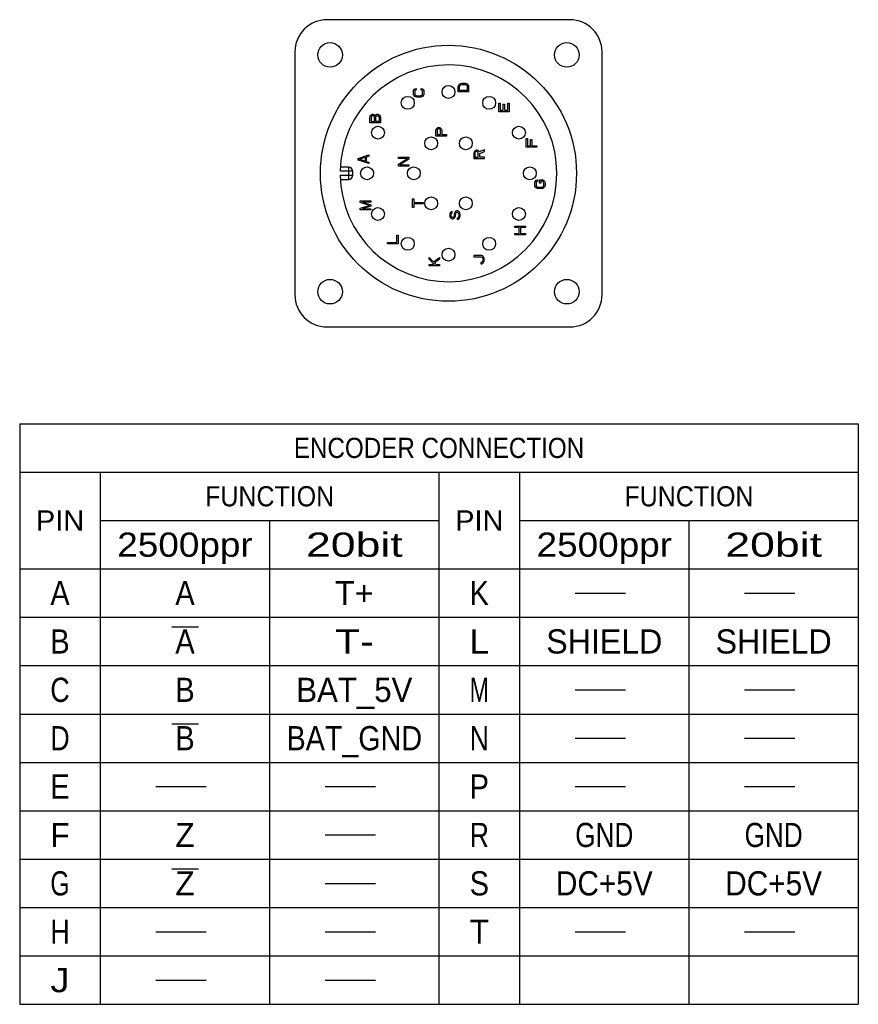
# Model space of a CAD drawing. Extents: x -75 to 555, y -102 to 343.
# Tile 19 of 24: x 304 to 408, y 18 to 140. Entities that reach past the tile are written whole.
import ezdxf
from ezdxf.enums import TextEntityAlignment as Align

# ---------------------------------------------------------------- set-up
doc = ezdxf.new("R2010")
doc.units = 0
doc.header["$LTSCALE"] = 23.1
doc.header["$MEASUREMENT"] = 0
doc.layers.get('0').update_dxf_attribs({"linetype": 'CONTINUOUS'})
doc.layers.add('8_ALL_NOTES_BALLOONS_SYMBOLS_GT', color=7, linetype='CONTINUOUS')
doc.styles.add('TEXTSTYLE_0', font='txt', dxfattribs={"width": 0.8})

msp = doc.modelspace()

# ---------------------------------------------------------------- linework, layer by layer
at = {"color": 7, "linetype": 'Continuous'}
for p, q in [((372.192199, 140.05593), (342.092199, 140.05593)), ((338.092199, 136.05593), (338.092199, 105.95593)), ((376.192199, 105.95593), (376.192199, 136.05593)), ((358.342199, 131.74724), (358.369859, 131.882657)), ((358.369859, 131.882657), (358.425178, 131.99099)), ((358.425178, 131.99099), (358.535816, 132.099324)), ((358.535816, 132.099324), (358.646454, 132.15349)), ((358.535816, 131.855574), (358.591135, 131.936824)), ((358.591135, 131.936824), (358.674114, 131.99099)), ((358.646454, 132.15349), (358.784752, 132.180574)), ((358.674114, 131.99099), (358.784752, 132.018074)), ((358.784752, 132.180574), (359.199646, 132.180574)), ((358.784752, 132.018074), (359.199646, 132.018074)), ((359.199646, 132.180574), (359.337944, 132.15349)), ((359.199646, 132.018074), (359.310284, 131.99099)), ((359.310284, 131.99099), (359.393263, 131.936824)), ((359.337944, 132.15349), (359.448582, 132.099324)), ((359.393263, 131.936824), (359.448582, 131.855574)), ((359.448582, 132.099324), (359.55922, 131.99099)), ((359.55922, 131.99099), (359.614539, 131.882657)), ((359.614539, 131.882657), (359.642199, 131.74724)), ((352.796544, 131.136751), (352.824204, 131.275049)), ((352.796544, 130.887815), (352.796544, 131.136751)), ((352.824204, 130.749517), (352.796544, 130.887815)), ((352.824204, 131.275049), (352.879523, 131.385687)), ((352.879523, 130.638878), (352.824204, 130.749517)), ((352.879523, 131.385687), (352.990161, 131.496325)), ((352.990161, 131.247389), (352.962501, 131.136751)), ((352.962501, 131.136751), (352.962501, 130.887815)), ((352.962501, 130.887815), (352.990161, 130.777176)), ((352.990161, 131.496325), (353.128459, 131.523985)), ((353.04548, 131.330368), (352.990161, 131.247389)), ((352.990161, 130.777176), (353.04548, 130.694197)), ((353.128459, 131.358027), (353.04548, 131.330368)), ((353.04548, 130.694197), (353.128459, 130.638878)), ((353.128459, 131.523985), (353.128459, 131.358027)), ((353.764629, 131.358027), (353.764629, 131.523985)), ((353.764629, 131.523985), (353.902927, 131.496325)), ((353.847608, 131.330368), (353.764629, 131.358027)), ((353.764629, 130.638878), (353.847608, 130.694197)), ((353.902927, 131.247389), (353.847608, 131.330368)), ((353.847608, 130.694197), (353.902927, 130.777176)), ((353.902927, 131.496325), (354.013565, 131.385687)), ((353.930587, 131.136751), (353.902927, 131.247389)), ((353.902927, 130.777176), (353.930587, 130.887815)), ((353.930587, 130.887815), (353.930587, 131.136751)), ((354.013565, 131.385687), (354.068884, 131.275049)), ((354.068884, 130.749517), (354.013565, 130.638878)), ((354.068884, 131.275049), (354.096544, 131.136751)), ((354.096544, 130.887815), (354.068884, 130.749517)), ((354.096544, 131.136751), (354.096544, 130.887815)), ((358.342199, 131.09724), (358.342199, 131.74724)), ((359.642199, 131.09724), (358.342199, 131.09724)), ((358.508156, 131.74724), (358.535816, 131.855574)), ((358.508156, 131.25974), (358.508156, 131.74724)), ((359.476242, 131.25974), (358.508156, 131.25974)), ((359.448582, 131.855574), (359.476242, 131.74724)), ((359.476242, 131.74724), (359.476242, 131.25974)), ((359.642199, 131.74724), (359.642199, 131.09724)), ((352.990161, 130.52824), (352.879523, 130.638878)), ((353.100799, 130.472921), (352.990161, 130.52824)), ((353.239097, 130.445261), (353.100799, 130.472921)), ((353.128459, 130.638878), (353.239097, 130.611219)), ((353.239097, 130.611219), (353.653991, 130.611219)), ((353.653991, 130.445261), (353.239097, 130.445261)), ((353.653991, 130.611219), (353.764629, 130.638878)), ((353.792289, 130.472921), (353.653991, 130.445261)), ((353.902927, 130.52824), (353.792289, 130.472921)), ((354.013565, 130.638878), (353.902927, 130.52824)), ((363.387854, 128.645261), (363.387854, 129.708898)), ((363.387854, 129.708898), (363.553811, 129.708898)), ((363.553811, 129.708898), (363.553811, 128.822534)), ((363.913386, 128.822534), (363.913386, 129.590716)), ((363.913386, 129.590716), (364.079343, 129.590716)), ((364.079343, 129.590716), (364.079343, 128.822534)), ((364.521897, 128.822534), (364.521897, 129.708898)), ((364.521897, 129.708898), (364.687854, 129.708898)), ((364.687854, 129.708898), (364.687854, 128.645261)), ((347.513507, 128.204919), (347.624145, 128.291585)), ((347.624145, 128.291585), (347.707124, 128.320474)), ((347.707124, 128.320474), (347.817762, 128.320474)), ((347.817762, 128.320474), (347.900741, 128.291585)), ((347.900741, 128.291585), (348.011379, 128.204919)), ((348.066698, 128.204919), (348.177336, 128.291585)), ((348.177336, 128.291585), (348.260315, 128.320474)), ((348.260315, 128.320474), (348.398613, 128.320474)), ((348.398613, 128.320474), (348.481592, 128.291585)), ((348.481592, 128.291585), (348.59223, 128.204919)), ((364.687854, 128.645261), (363.387854, 128.645261)), ((363.553811, 128.822534), (363.913386, 128.822534)), ((364.079343, 128.822534), (364.521897, 128.822534)), ((347.402868, 127.944919), (347.430528, 128.089363)), ((347.402868, 127.251585), (347.402868, 127.944919)), ((348.702868, 127.251585), (347.402868, 127.251585)), ((347.430528, 128.089363), (347.513507, 128.204919)), ((347.596485, 128.060474), (347.568826, 127.973808)), ((347.568826, 127.973808), (347.568826, 127.424919)), ((347.568826, 127.424919), (347.95606, 127.424919)), ((347.651804, 128.118252), (347.596485, 128.060474)), ((347.734783, 128.147141), (347.651804, 128.118252)), ((347.790102, 128.147141), (347.734783, 128.147141)), ((347.873081, 128.118252), (347.790102, 128.147141)), ((347.9284, 128.060474), (347.873081, 128.118252)), ((347.95606, 127.973808), (347.9284, 128.060474)), ((347.95606, 127.424919), (347.95606, 127.973808)), ((348.011379, 128.204919), (348.039038, 128.147141)), ((348.039038, 128.147141), (348.066698, 128.204919)), ((348.122017, 127.973808), (348.149677, 128.060474)), ((348.122017, 127.424919), (348.122017, 127.973808)), ((348.536911, 127.424919), (348.122017, 127.424919)), ((348.149677, 128.060474), (348.204996, 128.118252)), ((348.204996, 128.118252), (348.287975, 128.147141)), ((348.287975, 128.147141), (348.370953, 128.147141)), ((348.370953, 128.147141), (348.453932, 128.118252)), ((348.453932, 128.118252), (348.509251, 128.060474)), ((348.509251, 128.060474), (348.536911, 127.973808)), ((348.536911, 127.973808), (348.536911, 127.424919)), ((348.59223, 128.204919), (348.675209, 128.089363)), ((348.675209, 128.089363), (348.702868, 127.944919)), ((348.702868, 127.944919), (348.702868, 127.251585)), ((355.592199, 126.323173), (355.619859, 126.467618)), ((355.592199, 125.62984), (355.592199, 126.323173)), ((355.619859, 126.467618), (355.702837, 126.583173)), ((355.702837, 126.583173), (355.813476, 126.66984)), ((355.758156, 126.438729), (355.730497, 126.352062)), ((355.730497, 126.352062), (355.730497, 125.803173)), ((355.730497, 125.803173), (356.145391, 125.803173)), ((355.813476, 126.496506), (355.758156, 126.438729)), ((355.813476, 126.66984), (355.896454, 126.698729)), ((355.896454, 126.525395), (355.813476, 126.496506)), ((355.896454, 126.698729), (356.007093, 126.698729)), ((355.979433, 126.525395), (355.896454, 126.525395)), ((356.062412, 126.496506), (355.979433, 126.525395)), ((356.007093, 126.698729), (356.090071, 126.66984)), ((356.117731, 126.438729), (356.062412, 126.496506)), ((356.090071, 126.66984), (356.20071, 126.583173)), ((356.145391, 126.352062), (356.117731, 126.438729)), ((356.145391, 125.803173), (356.145391, 126.352062)), ((356.20071, 126.583173), (356.283688, 126.467618)), ((356.283688, 126.467618), (356.311348, 126.323173)), ((356.311348, 126.323173), (356.311348, 125.803173)), ((356.311348, 125.803173), (356.892199, 125.803173)), ((356.892199, 125.803173), (356.892199, 125.62984)), ((356.892199, 125.62984), (355.592199, 125.62984)), ((366.78153, 125.315222), (366.947487, 125.315222)), ((366.78153, 124.251585), (366.78153, 125.315222)), ((366.947487, 125.315222), (366.947487, 124.428858)), ((367.307062, 125.19704), (367.473019, 125.19704)), ((367.307062, 124.428858), (367.307062, 125.19704)), ((367.473019, 125.19704), (367.473019, 124.428858)), ((360.319859, 123.649405), (360.292199, 123.508101)), ((360.292199, 123.508101), (360.292199, 122.82984)), ((360.402837, 123.762448), (360.319859, 123.649405)), ((360.513476, 123.847231), (360.402837, 123.762448)), ((360.458156, 123.621144), (360.430497, 123.536361)), ((360.430497, 123.536361), (360.430497, 122.999405)), ((360.513476, 123.677666), (360.458156, 123.621144)), ((360.596454, 123.875492), (360.513476, 123.847231)), ((360.596454, 123.705927), (360.513476, 123.677666)), ((360.707093, 123.875492), (360.596454, 123.875492)), ((360.679433, 123.705927), (360.596454, 123.705927)), ((360.762412, 123.677666), (360.679433, 123.705927)), ((360.790071, 123.847231), (360.707093, 123.875492)), ((360.817731, 123.621144), (360.762412, 123.677666)), ((360.90071, 123.762448), (360.790071, 123.847231)), ((360.845391, 123.536361), (360.817731, 123.621144)), ((360.845391, 122.999405), (360.845391, 123.536361)), ((360.956029, 123.649405), (360.90071, 123.762448)), ((361.592199, 123.903753), (360.956029, 123.649405)), ((361.011348, 123.47984), (361.592199, 123.705927)), ((361.011348, 122.999405), (361.011348, 123.47984)), ((361.592199, 123.705927), (361.592199, 123.903753)), ((368.08153, 124.251585), (366.78153, 124.251585)), ((366.947487, 124.428858), (367.307062, 124.428858)), ((367.473019, 124.428858), (368.08153, 124.428858)), ((368.08153, 124.428858), (368.08153, 124.251585)), ((345.950889, 122.85593), (347.250889, 123.289264)), ((345.950889, 122.639264), (345.950889, 122.85593)), ((347.250889, 122.20593), (345.950889, 122.639264)), ((346.061527, 122.747597), (346.808336, 122.991347)), ((346.808336, 122.503847), (346.061527, 122.747597)), ((346.808336, 122.991347), (346.808336, 122.503847)), ((347.250889, 123.126764), (346.918974, 123.01843)), ((346.918974, 123.01843), (346.918974, 122.476764)), ((346.918974, 122.476764), (347.250889, 122.36843)), ((347.250889, 123.289264), (347.250889, 123.126764)), ((347.250889, 122.36843), (347.250889, 122.20593)), ((350.942199, 122.826764), (350.942199, 122.989264)), ((350.942199, 122.989264), (352.242199, 122.989264)), ((350.942199, 122.14968), (352.048582, 122.826764)), ((352.048582, 122.826764), (350.942199, 122.826764)), ((350.942199, 121.90593), (350.942199, 122.14968)), ((352.242199, 122.745514), (351.108156, 122.06843)), ((352.242199, 122.989264), (352.242199, 122.745514)), ((360.292199, 122.82984), (361.592199, 122.82984)), ((360.430497, 122.999405), (360.845391, 122.999405)), ((361.592199, 122.999405), (361.011348, 122.999405)), ((361.592199, 122.82984), (361.592199, 122.999405)), ((345.267199, 121.25593), (343.704524, 121.25593)), ((344.767199, 121.75593), (343.723142, 121.75593)), ((344.767199, 120.25593), (344.767199, 121.75593)), ((345.267199, 120.75593), (345.267199, 121.25593)), ((352.242199, 121.90593), (350.942199, 121.90593)), ((351.108156, 122.06843), (352.242199, 122.06843)), ((352.242199, 122.06843), (352.242199, 121.90593)), ((343.704524, 120.75593), (345.267199, 120.75593)), ((343.723142, 120.25593), (344.767199, 120.25593)), ((367.833509, 119.79742), (367.861169, 119.935718)), ((367.833509, 119.548484), (367.833509, 119.79742)), ((367.861169, 119.935718), (367.916488, 120.046356)), ((367.916488, 120.046356), (368.027126, 120.156994)), ((368.027126, 119.908058), (367.999466, 119.79742)), ((367.999466, 119.79742), (367.999466, 119.548484)), ((368.027126, 120.156994), (368.165424, 120.184654)), ((368.082445, 119.991037), (368.027126, 119.908058)), ((368.165424, 120.018696), (368.082445, 119.991037)), ((368.165424, 120.184654), (368.165424, 120.018696)), ((368.41436, 120.184654), (368.829254, 120.184654)), ((368.41436, 119.76976), (368.41436, 120.184654)), ((368.580318, 119.76976), (368.41436, 119.76976)), ((368.801594, 120.018696), (368.580318, 120.018696)), ((368.580318, 120.018696), (368.580318, 119.76976)), ((368.884573, 119.991037), (368.801594, 120.018696)), ((368.829254, 120.184654), (368.939892, 120.156994)), ((368.939892, 119.908058), (368.884573, 119.991037)), ((368.939892, 120.156994), (369.05053, 120.046356)), ((368.967552, 119.79742), (368.939892, 119.908058)), ((368.967552, 119.548484), (368.967552, 119.79742)), ((369.05053, 120.046356), (369.105849, 119.935718)), ((369.105849, 119.935718), (369.133509, 119.79742)), ((369.133509, 119.79742), (369.133509, 119.548484)), ((367.861169, 119.410186), (367.833509, 119.548484)), ((367.916488, 119.299548), (367.861169, 119.410186)), ((368.027126, 119.188909), (367.916488, 119.299548)), ((367.999466, 119.548484), (368.027126, 119.437845)), ((368.027126, 119.437845), (368.082445, 119.354867)), ((368.137764, 119.13359), (368.027126, 119.188909)), ((368.082445, 119.354867), (368.165424, 119.299548)), ((368.276062, 119.10593), (368.137764, 119.13359)), ((368.165424, 119.299548), (368.276062, 119.271888)), ((368.276062, 119.271888), (368.690956, 119.271888)), ((368.690956, 119.10593), (368.276062, 119.10593)), ((368.690956, 119.271888), (368.801594, 119.299548)), ((368.829254, 119.13359), (368.690956, 119.10593)), ((368.801594, 119.299548), (368.884573, 119.354867)), ((368.939892, 119.188909), (368.829254, 119.13359)), ((368.884573, 119.354867), (368.939892, 119.437845)), ((368.939892, 119.437845), (368.967552, 119.548484)), ((369.05053, 119.299548), (368.939892, 119.188909)), ((369.105849, 119.410186), (369.05053, 119.299548)), ((369.133509, 119.548484), (369.105849, 119.410186)), ((346.202868, 117.365633), (346.202868, 117.574561)), ((346.202868, 117.574561), (347.502868, 117.574561)), ((347.36457, 117.017418), (346.202868, 117.365633)), ((346.479464, 117.435275), (347.502868, 117.110275)), ((347.502868, 117.435275), (346.479464, 117.435275)), ((347.502868, 117.574561), (347.502868, 117.435275)), ((352.692199, 116.782021), (352.692199, 117.855934)), ((352.692199, 117.855934), (352.830497, 117.855934)), ((352.830497, 117.855934), (352.830497, 117.40376)), ((352.830497, 117.40376), (353.992199, 117.40376)), ((352.830497, 117.234195), (352.830497, 116.782021)), ((353.992199, 117.234195), (352.830497, 117.234195)), ((353.992199, 117.40376), (353.992199, 117.234195)), ((346.202868, 116.669204), (347.36457, 117.017418)), ((346.202868, 116.460275), (346.202868, 116.669204)), ((347.502868, 116.460275), (346.202868, 116.460275)), ((347.502868, 116.924561), (346.479464, 116.599561)), ((346.479464, 116.599561), (347.502868, 116.599561)), ((347.502868, 117.110275), (347.502868, 116.924561)), ((347.502868, 116.599561), (347.502868, 116.460275)), ((352.830497, 116.782021), (352.692199, 116.782021)), ((357.319859, 116.033132), (357.292199, 115.888688)), ((357.402837, 116.148688), (357.319859, 116.033132)), ((357.513476, 116.235355), (357.402837, 116.148688)), ((357.458156, 115.917577), (357.485816, 116.004243)), ((357.485816, 116.004243), (357.541135, 116.062021)), ((357.596454, 116.264243), (357.513476, 116.235355)), ((357.541135, 116.062021), (357.596454, 116.09091)), ((357.596454, 116.09091), (357.596454, 116.264243)), ((357.87305, 116.062021), (357.845391, 115.917577)), ((357.928369, 116.177577), (357.87305, 116.062021)), ((358.039008, 116.293132), (357.928369, 116.177577)), ((358.011348, 115.917577), (358.039008, 116.033132)), ((358.149646, 116.35091), (358.039008, 116.293132)), ((358.039008, 116.033132), (358.094327, 116.119799)), ((358.094327, 116.119799), (358.177305, 116.177577)), ((358.287944, 116.35091), (358.149646, 116.35091)), ((358.177305, 116.177577), (358.260284, 116.177577)), ((358.260284, 116.177577), (358.343263, 116.119799)), ((358.398582, 116.293132), (358.287944, 116.35091)), ((358.343263, 116.119799), (358.398582, 116.033132)), ((358.50922, 116.177577), (358.398582, 116.293132)), ((358.398582, 116.033132), (358.426242, 115.917577)), ((358.564539, 116.062021), (358.50922, 116.177577)), ((358.592199, 115.917577), (358.564539, 116.062021)), ((357.292199, 115.888688), (357.292199, 115.744243)), ((357.292199, 115.744243), (357.319859, 115.628688)), ((357.319859, 115.628688), (357.375178, 115.513132)), ((357.375178, 115.513132), (357.485816, 115.397577)), ((357.458156, 115.744243), (357.458156, 115.917577)), ((357.485816, 115.657577), (357.458156, 115.744243)), ((357.541135, 115.57091), (357.485816, 115.657577)), ((357.485816, 115.397577), (357.596454, 115.368688)), ((357.624114, 115.542021), (357.541135, 115.57091)), ((357.596454, 115.368688), (357.707093, 115.368688)), ((357.679433, 115.542021), (357.624114, 115.542021)), ((357.762412, 115.57091), (357.679433, 115.542021)), ((357.707093, 115.368688), (357.817731, 115.397577)), ((357.817731, 115.657577), (357.762412, 115.57091)), ((357.845391, 115.744243), (357.817731, 115.657577)), ((357.817731, 115.397577), (357.928369, 115.513132)), ((357.845391, 115.917577), (357.845391, 115.744243)), ((357.928369, 115.513132), (357.983688, 115.628688)), ((357.983688, 115.628688), (358.011348, 115.744243)), ((358.011348, 115.744243), (358.011348, 115.917577)), ((358.315603, 115.484243), (358.232625, 115.455355)), ((358.232625, 115.455355), (358.232625, 115.282021)), ((358.232625, 115.282021), (358.343263, 115.31091)), ((358.398582, 115.57091), (358.315603, 115.484243)), ((358.343263, 115.31091), (358.481561, 115.397577)), ((358.426242, 115.686466), (358.398582, 115.57091)), ((358.426242, 115.917577), (358.426242, 115.686466)), ((358.481561, 115.397577), (358.564539, 115.542021)), ((358.564539, 115.542021), (358.592199, 115.686466)), ((358.592199, 115.686466), (358.592199, 115.917577)), ((365.38153, 114.443609), (366.68153, 114.443609)), ((365.38153, 114.281109), (365.38153, 114.443609)), ((365.907062, 114.281109), (365.38153, 114.281109)), ((365.907062, 113.522775), (365.907062, 114.281109)), ((366.68153, 114.281109), (366.073019, 114.281109)), ((366.073019, 114.281109), (366.073019, 113.522775)), ((366.68153, 114.443609), (366.68153, 114.281109)), ((349.596544, 112.2666), (349.596544, 112.443872)), ((349.596544, 112.443872), (350.730587, 112.443872)), ((350.730587, 113.330236), (350.896544, 113.330236)), ((350.730587, 112.443872), (350.730587, 113.330236)), ((350.896544, 113.330236), (350.896544, 112.2666)), ((365.38153, 113.522775), (365.907062, 113.522775)), ((365.38153, 113.360275), (365.38153, 113.522775)), ((366.68153, 113.360275), (365.38153, 113.360275)), ((366.073019, 113.522775), (366.68153, 113.522775)), ((366.68153, 113.522775), (366.68153, 113.360275)), ((350.896544, 112.2666), (349.596544, 112.2666)), ((354.742199, 110.578257), (355.267731, 110.046439)), ((354.742199, 110.341893), (354.742199, 110.578257)), ((355.378369, 109.691893), (354.742199, 110.341893)), ((355.267731, 110.046439), (356.042199, 110.578257)), ((356.042199, 110.341893), (355.406029, 109.898711)), ((355.406029, 109.898711), (355.599646, 109.691893)), ((356.042199, 110.578257), (356.042199, 110.341893)), ((361.145301, 110.830236), (360.287854, 110.830236)), ((360.287854, 110.830236), (360.287854, 110.652963)), ((360.287854, 110.652963), (361.145301, 110.652963)), ((361.283599, 110.800691), (361.145301, 110.830236)), ((361.145301, 110.652963), (361.255939, 110.623418)), ((361.255939, 109.973418), (361.145301, 109.943872)), ((361.145301, 109.943872), (361.145301, 109.7666)), ((361.255939, 110.623418), (361.338918, 110.564327)), ((361.338918, 110.032509), (361.255939, 109.973418)), ((361.394237, 110.7416), (361.283599, 110.800691)), ((361.338918, 110.564327), (361.394237, 110.475691)), ((361.394237, 110.121145), (361.338918, 110.032509)), ((361.504875, 110.623418), (361.394237, 110.7416)), ((361.394237, 110.475691), (361.421897, 110.357509)), ((361.421897, 110.239327), (361.394237, 110.121145)), ((361.394237, 109.855236), (361.504875, 109.973418)), ((361.421897, 110.357509), (361.421897, 110.239327)), ((361.560194, 110.505236), (361.504875, 110.623418)), ((361.504875, 109.973418), (361.560194, 110.0916)), ((361.587854, 110.357509), (361.560194, 110.505236)), ((361.560194, 110.0916), (361.587854, 110.239327)), ((361.587854, 110.239327), (361.587854, 110.357509)), ((354.742199, 109.691893), (355.378369, 109.691893)), ((354.742199, 109.51462), (354.742199, 109.691893)), ((356.042199, 109.51462), (354.742199, 109.51462)), ((355.599646, 109.691893), (356.042199, 109.691893)), ((356.042199, 109.691893), (356.042199, 109.51462)), ((361.145301, 109.7666), (361.283599, 109.796145)), ((361.283599, 109.796145), (361.394237, 109.855236)), ((342.092199, 101.95593), (372.192199, 101.95593)), ((303.968046, 89.955501), (407.968046, 89.955501)), ((303.968046, 89.955501), (303.968046, 17.955501)), ((407.968046, 89.955501), (407.968046, 17.955501)), ((303.968046, 83.955501), (407.968046, 83.955501)), ((313.968046, 83.955501), (313.968046, 17.955501)), ((355.968046, 83.955501), (355.968046, 17.955501)), ((365.968046, 83.955501), (365.968046, 17.955501)), ((313.968046, 77.955501), (355.968046, 77.955501)), ((334.968046, 77.955501), (334.968046, 17.955501)), ((365.968046, 77.955501), (407.968046, 77.955501)), ((386.968046, 77.955501), (386.968046, 17.955501)), ((303.968046, 71.955501), (407.968046, 71.955501)), ((372.843054, 68.955502), (379.093041, 68.955502)), ((393.843054, 68.955502), (400.093041, 68.955502)), ((303.968046, 65.955501), (407.968046, 65.955501)), ((303.968046, 59.955501), (407.968046, 59.955501)), ((372.843054, 56.955503), (379.093041, 56.955503)), ((393.843054, 56.955503), (400.093041, 56.955503)), ((303.968046, 53.955501), (407.968046, 53.955501)), ((372.843054, 50.9555), (379.093041, 50.9555)), ((393.843054, 50.9555), (400.093041, 50.9555)), ((303.968046, 47.955501), (407.968046, 47.955501)), ((320.843035, 44.955504), (327.093047, 44.955504)), ((341.843035, 44.955504), (348.093047, 44.955504)), ((372.843054, 44.955504), (379.093041, 44.955504)), ((393.843054, 44.955504), (400.093041, 44.955504)), ((303.968046, 41.955501), (407.968046, 41.955501)), ((341.843035, 38.955501), (348.093047, 38.955501)), ((303.968046, 35.955501), (407.968046, 35.955501)), ((341.843035, 32.955498), (348.093047, 32.955498)), ((303.968046, 29.955501), (407.968046, 29.955501)), ((320.843035, 26.955502), (327.093047, 26.955502)), ((341.843035, 26.955502), (348.093047, 26.955502)), ((372.843054, 26.955502), (379.093041, 26.955502)), ((393.843054, 26.955502), (400.093041, 26.955502)), ((303.968046, 23.955501), (407.968046, 23.955501)), ((320.843035, 20.955502), (327.093047, 20.955502)), ((341.843035, 20.955502), (348.093047, 20.955502)), ((303.968046, 17.955501), (407.968046, 17.955501))]:
    msp.add_line(p, q, dxfattribs=at)
for centre, radius in [((342.462199, 135.68593), 1.525), ((357.142199, 121.00593), 15.875), ((371.822199, 135.68593), 1.525), ((357.142199, 131.09724), 0.8), ((352.096544, 129.745261), 0.8), ((362.187854, 129.745261), 0.8), ((348.402868, 126.051585), 0.8), ((365.88153, 126.051585), 0.8), ((354.992199, 124.72984), 0.8), ((359.292199, 124.72984), 0.8), ((347.050889, 121.00593), 0.8), ((352.842199, 121.00593), 0.8), ((367.233509, 121.00593), 0.8), ((354.992199, 117.282021), 0.8), ((359.292199, 117.282021), 0.8), ((348.402868, 115.960275), 0.8), ((365.88153, 115.960275), 0.8), ((352.096544, 112.2666), 0.8), ((362.187854, 112.2666), 0.8), ((357.142199, 110.91462), 0.8), ((342.462199, 106.32593), 1.525), ((371.822199, 106.32593), 1.525)]:
    msp.add_circle(centre, radius, dxfattribs=at)
for centre, radius, start, end in [((342.092199, 136.05593), 4, 90, 180), ((372.192199, 136.05593), 4, 0, 90), ((357.142199, 121.00593), 13.44, 181.06583118, 178.93416882), ((344.767199, 121.25593), 0.5, 0, 90), ((344.767199, 120.75593), 0.5, 270, 360), ((342.092199, 105.95593), 4, 180, 270), ((372.192199, 105.95593), 4, 270, 360)]:
    msp.add_arc(centre, radius, start, end, dxfattribs=at)
at = {"layer": '8_ALL_NOTES_BALLOONS_SYMBOLS_GT', "color": 7, "linetype": 'Continuous'}
for p, q in [((322.819307, 64.755166), (326.155555, 64.754216)), ((322.819307, 52.755166), (326.155555, 52.754216)), ((322.819307, 34.755166), (326.155555, 34.754216))]:
    msp.add_line(p, q, dxfattribs=at)

# ---------------------------------------------------------------- texts
at = {"color": 7, "linetype": 'Continuous', "style": 'TEXTSTYLE_0'}
for s, height, width, p, p2 in [('ENCODER CONNECTION', 2.5, 0.830769, (337.968046, 85.705501), (373.968046, 85.705501)), ('FUNCTION', 2.5, 0.872727, (326.968046, 79.705501), (342.968046, 79.705501)), ('FUNCTION', 2.5, 0.872727, (378.968046, 79.705501), (394.968046, 79.705501)), ('PIN', 2.5, 1.028571, (305.968046, 76.705501), (311.968046, 76.705501)), ('PIN', 2.5, 1.028571, (357.968046, 76.705501), (363.968046, 76.705501)), ('2500ppr', 3, 0.884211, (316.068046, 73.455501), (332.868046, 73.455501)), ('20bit', 3, 1.043478, (339.468046, 73.455501), (351.468046, 73.455501)), ('2500ppr', 3, 0.884211, (368.068046, 73.455501), (384.868046, 73.455501)), ('20bit', 3, 1.043478, (391.468046, 73.455501), (403.468046, 73.455501)), ('A', 3, 1.2, (307.768046, 67.455501), (310.168046, 67.455501)), ('A', 3, 1.2, (323.268046, 67.455501), (325.668046, 67.455501)), ('T+', 3, 0.96, (343.068046, 67.455501), (347.868046, 67.455501)), ('K', 3, 1.2, (359.768046, 67.455501), (362.168046, 67.455501)), ('B', 3, 1.2, (307.768046, 61.455501), (310.168046, 61.455501)), ('A', 3, 1.2, (323.268046, 61.455501), (325.668046, 61.455501)), ('T-', 3, 0.96, (343.068046, 61.455501), (347.868046, 61.455501)), ('L', 3, 1.2, (359.768046, 61.455501), (362.168046, 61.455501)), ('SHIELD', 3, 0.9, (369.268046, 61.455501), (383.668046, 61.455501)), ('SHIELD', 3, 0.9, (390.268046, 61.455501), (404.668046, 61.455501)), ('C', 3, 1.2, (307.768046, 55.455501), (310.168046, 55.455501)), ('B', 3, 1.2, (323.268046, 55.455501), (325.668046, 55.455501)), ('BAT_5V', 3, 0.8, (338.268046, 55.455501), (352.668046, 55.455501)), ('M', 3, 1.2, (359.768046, 55.455501), (362.168046, 55.455501)), ('BAT_GND', 3, 0.84, (337.068046, 49.455501), (353.868046, 49.455501)), ('D', 3, 1.2, (307.768046, 49.455501), (310.168046, 49.455501)), ('B', 3, 1.2, (323.268046, 49.455501), (325.668046, 49.455501)), ('N', 3, 1.2, (359.768046, 49.455501), (362.168046, 49.455501)), ('E', 3, 1.2, (307.768046, 43.455501), (310.168046, 43.455501)), ('P', 3, 1.2, (359.768046, 43.455501), (362.168046, 43.455501)), ('F', 3, 1.2, (307.768046, 37.455501), (310.168046, 37.455501)), ('Z', 3, 1.2, (323.268046, 37.455501), (325.668046, 37.455501)), ('R', 3, 1.2, (359.768046, 37.455501), (362.168046, 37.455501)), ('GND', 3, 0.9, (372.868046, 37.455501), (380.068046, 37.455501)), ('GND', 3, 0.9, (393.868046, 37.455501), (401.068046, 37.455501)), ('G', 3, 1.2, (307.768046, 31.455501), (310.168046, 31.455501)), ('Z', 3, 1.2, (323.268046, 31.455501), (325.668046, 31.455501)), ('S', 3, 1.2, (359.768046, 31.455501), (362.168046, 31.455501)), ('DC+5V', 3, 0.8, (370.468046, 31.455501), (382.468046, 31.455501)), ('DC+5V', 3, 0.8, (391.468046, 31.455501), (403.468046, 31.455501)), ('H', 3, 1.2, (307.768046, 25.455501), (310.168046, 25.455501)), ('T', 3, 1.2, (359.768046, 25.455501), (362.168046, 25.455501)), ('J', 3, 1.2, (307.768046, 19.455501), (310.168046, 19.455501))]:
    msp.add_text(s, height=height, dxfattribs=dict(at, width=width)).set_placement(p, p2, align=Align.FIT)

doc.saveas('drawing.dxf')
